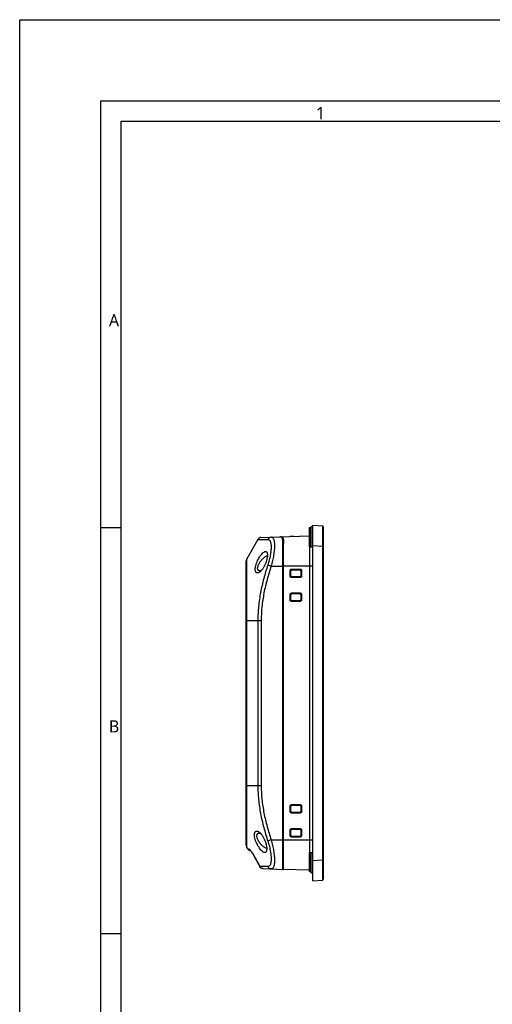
# Model space of a CAD drawing. Header units: millimetres. Extents: x 0 to 1188, y 0 to 840.
# Tile 7 of 30: x 0 to 233, y 355 to 840. Entities that reach past the tile are written whole.
import ezdxf

# ---------------------------------------------------------------- set-up
doc = ezdxf.new("R2010")
doc.units = ezdxf.units.MM
doc.header["$LTSCALE"] = 65.34
for name, color, linetype in [('00_TOPRB1000WD-FORMAT', 7, 'CONTINUOUS'), ('RB10W-P0100_REV0-SHAPE', 7, 'CONTINUOUS'), ('RB10W-P0300_REV0-SHAPE', 7, 'CONTINUOUS'), ('RB10W-P0400_GASKET-SHAPE', 7, 'CONTINUOUS')]:
    doc.layers.add(name, color=color, linetype=linetype)
doc.styles.add('TEXTSTYLE_2', font='malgun.ttf')

msp = doc.modelspace()

# ---------------------------------------------------------------- linework, layer by layer
at = {"layer": '00_TOPRB1000WD-FORMAT', "color": 7, "linetype": 'Continuous'}
for p, q in [((0, 0), (0, 840)), ((0, 840), (1188, 840)), ((40, 40), (40, 800)), ((40, 800), (1148, 800)), ((50, 50), (50, 790)), ((50, 790), (1138, 790)), ((40, 590), (50, 590)), ((40, 390), (50, 390))]:
    msp.add_line(p, q, dxfattribs=at)
at = {"layer": 'RB10W-P0100_REV0-SHAPE', "color": 7, "linetype": 'Continuous'}
for p, q in [((144.436364, 416.013688), (144.436364, 591.013688)), ((144.436364, 591.013688), (149.162532, 590.766)), ((149.636364, 590.266685), (149.636364, 416.760691)), ((128.143476, 585.344728), (142.636364, 585.850831)), ((128.881819, 585.197364), (128.881819, 585.342278)), ((130.036364, 421.616547), (130.036364, 583.259015)), ((144.436364, 581.027393), (149.162532, 580.779705)), ((149.162532, 580.779705), (149.162532, 426.247672)), ((149.636364, 580.779705), (149.162532, 580.779705)), ((144.436364, 570.913688), (130.036364, 570.913688)), ((133.286776, 566.129838), (133.286776, 568.697539)), ((133.286776, 568.697539), (133.602661, 568.697539)), ((133.602661, 566.129838), (133.602661, 568.697539)), ((133.632495, 568.66771), (133.602661, 568.697539)), ((133.632495, 566.159667), (133.632495, 568.66771)), ((134.091318, 569.503184), (138.163101, 569.506286)), ((134.091318, 569.503184), (134.102018, 569.197953)), ((134.102018, 569.197953), (138.173802, 569.201055)), ((134.132266, 569.16771), (134.102018, 569.197953)), ((134.132266, 569.16771), (138.141683, 569.168931)), ((138.141683, 569.168931), (138.173802, 569.201055)), ((138.163101, 569.506286), (138.173802, 569.201055)), ((138.641759, 568.669084), (138.674293, 568.701623)), ((138.641759, 568.669084), (138.641759, 566.158293)), ((138.674293, 568.701623), (138.674293, 566.125754)), ((138.96887, 568.701623), (138.674293, 568.701623)), ((138.96887, 568.701623), (138.96887, 566.125754)), ((133.286776, 566.129838), (133.602661, 566.129838)), ((133.632495, 566.159667), (133.602661, 566.129838)), ((134.091318, 565.324193), (134.102018, 565.629423)), ((138.163101, 565.32109), (134.091318, 565.324193)), ((134.132266, 565.659667), (134.102018, 565.629423)), ((138.173802, 565.626321), (134.102018, 565.629423)), ((138.141683, 565.658445), (134.132266, 565.659667)), ((138.141683, 565.658445), (138.173802, 565.626321)), ((138.163101, 565.32109), (138.173802, 565.626321)), ((138.641759, 566.158293), (138.674293, 566.125754)), ((138.96887, 566.125754), (138.674293, 566.125754)), ((134.091318, 557.703184), (138.163101, 557.706286)), ((134.091318, 557.703184), (134.102018, 557.397953)), ((138.163101, 557.706286), (138.173802, 557.401055)), ((133.286776, 554.329838), (133.286776, 556.897539)), ((133.286776, 556.897539), (133.602661, 556.897539)), ((133.286776, 554.329838), (133.602661, 554.329838)), ((133.602661, 554.329838), (133.602661, 556.897539)), ((133.632495, 556.86771), (133.602661, 556.897539)), ((133.632495, 554.359667), (133.602661, 554.329838)), ((133.632495, 554.359667), (133.632495, 556.86771)), ((134.091318, 553.524193), (134.102018, 553.829423)), ((138.163101, 553.52109), (134.091318, 553.524193)), ((134.102018, 557.397953), (138.173802, 557.401055)), ((134.132266, 557.36771), (134.102018, 557.397953)), ((134.132266, 553.859667), (134.102018, 553.829423)), ((138.173802, 553.826321), (134.102018, 553.829423)), ((134.132266, 557.36771), (138.141683, 557.368931)), ((138.141683, 553.858445), (134.132266, 553.859667)), ((138.141683, 557.368931), (138.173802, 557.401055)), ((138.141683, 553.858445), (138.173802, 553.826321)), ((138.163101, 553.52109), (138.173802, 553.826321)), ((138.641759, 556.869084), (138.674293, 556.901623)), ((138.641759, 556.869084), (138.641759, 554.358293)), ((138.641759, 554.358293), (138.674293, 554.325754)), ((138.674293, 556.901623), (138.674293, 554.325754)), ((138.96887, 556.901623), (138.674293, 556.901623)), ((138.96887, 554.325754), (138.674293, 554.325754)), ((138.96887, 556.901623), (138.96887, 554.325754)), ((133.286776, 452.697539), (133.602661, 452.697539)), ((133.286776, 450.129838), (133.286776, 452.697539)), ((133.632495, 452.66771), (133.602661, 452.697539)), ((133.602661, 450.129838), (133.602661, 452.697539)), ((133.632495, 450.159667), (133.632495, 452.66771)), ((134.091318, 453.503184), (138.163101, 453.506286)), ((134.091318, 453.503184), (134.102018, 453.197953)), ((134.102018, 453.197953), (138.173802, 453.201055)), ((134.132266, 453.16771), (134.102018, 453.197953)), ((134.132266, 453.16771), (138.141683, 453.168931)), ((138.141683, 453.168931), (138.173802, 453.201055)), ((138.163101, 453.506286), (138.173802, 453.201055)), ((138.641759, 452.669084), (138.674293, 452.701623)), ((138.641759, 452.669084), (138.641759, 450.158293)), ((138.96887, 452.701623), (138.674293, 452.701623)), ((138.674293, 452.701623), (138.674293, 450.125754)), ((138.96887, 452.701623), (138.96887, 450.125754)), ((133.286776, 450.129838), (133.602661, 450.129838)), ((133.632495, 450.159667), (133.602661, 450.129838)), ((134.091318, 449.324193), (134.102018, 449.629423)), ((138.163101, 449.32109), (134.091318, 449.324193)), ((134.132266, 449.659667), (134.102018, 449.629423)), ((138.173802, 449.626321), (134.102018, 449.629423)), ((138.141683, 449.658445), (134.132266, 449.659667)), ((138.141683, 449.658445), (138.173802, 449.626321)), ((138.163101, 449.32109), (138.173802, 449.626321)), ((138.641759, 450.158293), (138.674293, 450.125754)), ((138.96887, 450.125754), (138.674293, 450.125754)), ((134.091318, 441.703184), (138.163101, 441.706286)), ((134.091318, 441.703184), (134.102018, 441.397953)), ((134.102018, 441.397953), (138.173802, 441.401055)), ((134.132266, 441.36771), (134.102018, 441.397953)), ((134.132266, 441.36771), (138.141683, 441.368931)), ((138.141683, 441.368931), (138.173802, 441.401055)), ((138.163101, 441.706286), (138.173802, 441.401055)), ((133.286776, 440.897539), (133.602661, 440.897539)), ((133.286776, 438.329838), (133.286776, 440.897539)), ((133.286776, 438.329838), (133.602661, 438.329838)), ((133.632495, 440.86771), (133.602661, 440.897539)), ((133.602661, 438.329838), (133.602661, 440.897539)), ((133.632495, 438.359667), (133.602661, 438.329838)), ((133.632495, 438.359667), (133.632495, 440.86771)), ((134.091318, 437.524193), (134.102018, 437.829423)), ((138.163101, 437.52109), (134.091318, 437.524193)), ((134.132266, 437.859667), (134.102018, 437.829423)), ((138.173802, 437.826321), (134.102018, 437.829423)), ((138.141683, 437.858445), (134.132266, 437.859667)), ((138.141683, 437.858445), (138.173802, 437.826321)), ((138.163101, 437.52109), (138.173802, 437.826321)), ((138.641759, 440.869084), (138.674293, 440.901623)), ((138.641759, 440.869084), (138.641759, 438.358293)), ((138.641759, 438.358293), (138.674293, 438.325754)), ((138.96887, 440.901623), (138.674293, 440.901623)), ((138.674293, 440.901623), (138.674293, 438.325754)), ((138.96887, 438.325754), (138.674293, 438.325754)), ((138.96887, 440.901623), (138.96887, 438.325754)), ((130.036364, 436.113688), (144.436364, 436.113688)), ((144.436364, 425.999984), (149.162532, 426.247672)), ((149.636364, 426.247672), (149.162532, 426.247672)), ((142.636364, 421.176546), (130.036364, 421.616547)), ((149.173267, 418.81257), (149.173256, 418.778934)), ((144.436364, 416.013688), (149.162532, 416.261376))]:
    msp.add_line(p, q, dxfattribs=at)
for centre, radius, start, end in [((149.136364, 590.266685), 0.5, 0, 87), ((128.626543, 583.625639), 1.734901, 88.55976098, 91.98999564), ((128.622312, 583.514818), 1.845793, 81.91779669, 88.51494115), ((149.136364, 416.760691), 0.5, 273, 360)]:
    msp.add_arc(centre, radius, start, end, dxfattribs=at)
for centre, major_axis, ratio, start_param, end_param in [((134.132495, 568.667634), (-0.191394, 0.462017), 0.9997847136, -0.3923564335, 1.1779830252), ((138.141607, 568.668855), (0.405783, 0.292533), 0.9995184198, -0.6243934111, 0.9462506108), ((134.132495, 566.159743), (0.191394, 0.462017), 0.9997847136, -4.3195756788, -2.7492362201), ((138.141607, 566.158521), (0.405783, -0.292533), 0.9995184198, -0.9462506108, 0.6243934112), ((134.132495, 556.867634), (-0.191394, 0.462017), 0.9997847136, -0.3923564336, 1.1779830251), ((134.132495, 554.359743), (0.191394, 0.462017), 0.9997847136, -4.3195756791, -2.7492362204), ((138.141607, 556.868855), (0.405783, 0.292533), 0.9995184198, -0.6243934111, 0.9462506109), ((138.141607, 554.358521), (0.405783, -0.292533), 0.9995184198, -0.9462506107, 0.6243934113), ((134.132495, 452.667634), (-0.191394, 0.462017), 0.9997847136, -0.3923564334, 1.1779830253), ((138.141607, 452.668855), (0.405783, 0.292533), 0.9995184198, -0.6243934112, 0.9462506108), ((134.132495, 450.159743), (0.191394, 0.462017), 0.9997847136, -4.3195756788, -2.7492362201), ((138.141607, 450.158521), (0.405783, -0.292533), 0.9995184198, -0.9462506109, 0.6243934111), ((134.132495, 440.867634), (-0.191394, 0.462017), 0.9997847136, -0.3923564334, 1.1779830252), ((138.141607, 440.868855), (0.405783, 0.292533), 0.9995184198, -0.6243934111, 0.9462506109), ((134.132495, 438.359743), (0.191394, 0.462017), 0.9997847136, -4.3195756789, -2.7492362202), ((138.141607, 438.358521), (0.405783, -0.292533), 0.9995184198, -0.9462506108, 0.6243934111)]:
    msp.add_ellipse(centre, major_axis=major_axis, ratio=ratio, start_param=start_param, end_param=end_param, dxfattribs=at)
for points, knots in [([(149.162532, 590.766), (149.16343, 590.765951), (149.162626, 590.760555), (149.16427, 590.754513), (149.16414, 590.740477), (149.165329, 590.713376), (149.165908, 590.665359), (149.166996, 590.593085), (149.167832, 590.500055), (149.16869, 590.386879), (149.169459, 590.25363), (149.170468, 590.036742), (149.171492, 589.717949), (149.172395, 589.280131), (149.173008, 588.771357), (149.173208, 588.408926), (149.173266, 588.216557)], [0, 0, 0, 0, 0.0010582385, 0.0041376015, 0.0092490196, 0.0163917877, 0.0367627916, 0.0652200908, 0.101699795, 0.1461318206, 0.198430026, 0.2584800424, 0.4013434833, 0.5735402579, 0.7736468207, 1, 1, 1, 1]), ([(149.173266, 588.216557), (149.173422, 587.698903), (149.172533, 585.219949), (149.167646, 582.740998), (149.162532, 580.779705)], [0, 0, 0, 0, 0.2088194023, 1, 1, 1, 1]), ([(128.881819, 585.342278), (129.065986, 585.316285), (129.340155, 585.225155), (129.619072, 584.975704), (129.781844, 584.733853), (129.901878, 584.438213), (130.016455, 583.944655), (130.036364, 583.541588), (130.036364, 583.259015)], [0, 0, 0, 0, 0.2124303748, 0.3147953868, 0.4229177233, 0.5424443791, 0.6772600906, 1, 1, 1, 1]), ([(133.286776, 568.697539), (133.286776, 568.80264), (133.328973, 569.015145), (133.509456, 569.283875), (133.777517, 569.461845), (133.988249, 569.503105), (134.091318, 569.503184)], [0, 0, 0, 0, 0.2509626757, 0.5019255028, 0.7538895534, 1, 1, 1, 1]), ([(133.602661, 568.697539), (133.602637, 568.82555), (133.70954, 569.091331), (133.974989, 569.197833), (134.102018, 569.197953)], [0, 0, 0, 0, 0.5019246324, 1, 1, 1, 1]), ([(138.163101, 569.506286), (138.268365, 569.506366), (138.481122, 569.464246), (138.750018, 569.283606), (138.927811, 569.015399), (138.96887, 568.804666), (138.96887, 568.701623)], [0, 0, 0, 0, 0.2512515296, 0.5022084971, 0.7540486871, 1, 1, 1, 1]), ([(138.173802, 569.201055), (138.301942, 569.201224), (138.568095, 569.094438), (138.674317, 568.828643), (138.674293, 568.701623)], [0, 0, 0, 0, 0.5021959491, 1, 1, 1, 1]), ([(134.091318, 565.324193), (133.986276, 565.324273), (133.773883, 565.366675), (133.505452, 565.547511), (133.327834, 565.815867), (133.286776, 566.026711), (133.286776, 566.129838)], [0, 0, 0, 0, 0.2508217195, 0.5017267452, 0.7537507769, 1, 1, 1, 1]), ([(134.102018, 565.629423), (133.974096, 565.629545), (133.708495, 565.737094), (133.602637, 566.00272), (133.602661, 566.129838)], [0, 0, 0, 0, 0.5015780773, 1, 1, 1, 1]), ([(138.96887, 566.125754), (138.96887, 566.020692), (138.926644, 565.808254), (138.745909, 565.539665), (138.477391, 565.361964), (138.266341, 565.321012), (138.163101, 565.32109)], [0, 0, 0, 0, 0.2507685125, 0.5015383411, 0.7535805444, 1, 1, 1, 1]), ([(138.674293, 566.125754), (138.674317, 565.997817), (138.567017, 565.731865), (138.301026, 565.626153), (138.173802, 565.626321)], [0, 0, 0, 0, 0.5013962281, 1, 1, 1, 1]), ([(133.286776, 556.897539), (133.286776, 557.00264), (133.328973, 557.215145), (133.509456, 557.483875), (133.777517, 557.661845), (133.988249, 557.703105), (134.091318, 557.703184)], [0, 0, 0, 0, 0.2509626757, 0.5019255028, 0.7538895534, 1, 1, 1, 1]), ([(138.163101, 557.706286), (138.268365, 557.706366), (138.481122, 557.664246), (138.750018, 557.483606), (138.927811, 557.215399), (138.96887, 557.004666), (138.96887, 556.901623)], [0, 0, 0, 0, 0.2512515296, 0.5022084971, 0.7540486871, 1, 1, 1, 1]), ([(134.091318, 553.524193), (133.986276, 553.524273), (133.773883, 553.566675), (133.505452, 553.747511), (133.327834, 554.015867), (133.286776, 554.226711), (133.286776, 554.329838)], [0, 0, 0, 0, 0.2508217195, 0.5017267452, 0.7537507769, 1, 1, 1, 1]), ([(133.602661, 556.897539), (133.602637, 557.02555), (133.70954, 557.291331), (133.974989, 557.397833), (134.102018, 557.397953)], [0, 0, 0, 0, 0.5019246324, 1, 1, 1, 1]), ([(134.102018, 553.829423), (133.974096, 553.829545), (133.708495, 553.937094), (133.602637, 554.20272), (133.602661, 554.329838)], [0, 0, 0, 0, 0.5015780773, 1, 1, 1, 1]), ([(138.96887, 554.325754), (138.96887, 554.220692), (138.926644, 554.008254), (138.745909, 553.739665), (138.477391, 553.561964), (138.266341, 553.521012), (138.163101, 553.52109)], [0, 0, 0, 0, 0.2507685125, 0.5015383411, 0.7535805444, 1, 1, 1, 1]), ([(138.173802, 557.401055), (138.301942, 557.401224), (138.568095, 557.294438), (138.674317, 557.028643), (138.674293, 556.901623)], [0, 0, 0, 0, 0.5021959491, 1, 1, 1, 1]), ([(138.674293, 554.325754), (138.674317, 554.197817), (138.567017, 553.931865), (138.301026, 553.826153), (138.173802, 553.826321)], [0, 0, 0, 0, 0.5013962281, 1, 1, 1, 1]), ([(133.286776, 452.697539), (133.286776, 452.80264), (133.328973, 453.015145), (133.509456, 453.283875), (133.777517, 453.461845), (133.988249, 453.503105), (134.091318, 453.503184)], [0, 0, 0, 0, 0.2509626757, 0.5019255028, 0.7538895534, 1, 1, 1, 1]), ([(133.602661, 452.697539), (133.602637, 452.82555), (133.70954, 453.091331), (133.974989, 453.197833), (134.102018, 453.197953)], [0, 0, 0, 0, 0.5019246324, 1, 1, 1, 1]), ([(138.163101, 453.506286), (138.268365, 453.506366), (138.481122, 453.464246), (138.750018, 453.283606), (138.927811, 453.015399), (138.96887, 452.804666), (138.96887, 452.701623)], [0, 0, 0, 0, 0.2512515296, 0.5022084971, 0.7540486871, 1, 1, 1, 1]), ([(138.173802, 453.201055), (138.301942, 453.201224), (138.568095, 453.094438), (138.674317, 452.828643), (138.674293, 452.701623)], [0, 0, 0, 0, 0.5021959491, 1, 1, 1, 1]), ([(134.091318, 449.324193), (133.986276, 449.324273), (133.773883, 449.366675), (133.505452, 449.547511), (133.327834, 449.815867), (133.286776, 450.026711), (133.286776, 450.129838)], [0, 0, 0, 0, 0.2508217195, 0.5017267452, 0.7537507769, 1, 1, 1, 1]), ([(134.102018, 449.629423), (133.974096, 449.629545), (133.708495, 449.737094), (133.602637, 450.00272), (133.602661, 450.129838)], [0, 0, 0, 0, 0.5015780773, 1, 1, 1, 1]), ([(138.96887, 450.125754), (138.96887, 450.020692), (138.926644, 449.808254), (138.745909, 449.539665), (138.477391, 449.361964), (138.266341, 449.321012), (138.163101, 449.32109)], [0, 0, 0, 0, 0.2507685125, 0.5015383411, 0.7535805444, 1, 1, 1, 1]), ([(138.674293, 450.125754), (138.674317, 449.997817), (138.567017, 449.731865), (138.301026, 449.626153), (138.173802, 449.626321)], [0, 0, 0, 0, 0.5013962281, 1, 1, 1, 1]), ([(133.286776, 440.897539), (133.286776, 441.00264), (133.328973, 441.215145), (133.509456, 441.483875), (133.777517, 441.661845), (133.988249, 441.703105), (134.091318, 441.703184)], [0, 0, 0, 0, 0.2509626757, 0.5019255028, 0.7538895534, 1, 1, 1, 1]), ([(133.602661, 440.897539), (133.602637, 441.02555), (133.70954, 441.291331), (133.974989, 441.397833), (134.102018, 441.397953)], [0, 0, 0, 0, 0.5019246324, 1, 1, 1, 1]), ([(138.163101, 441.706286), (138.268365, 441.706366), (138.481122, 441.664246), (138.750018, 441.483606), (138.927811, 441.215399), (138.96887, 441.004666), (138.96887, 440.901623)], [0, 0, 0, 0, 0.2512515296, 0.5022084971, 0.7540486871, 1, 1, 1, 1]), ([(138.173802, 441.401055), (138.301942, 441.401224), (138.568095, 441.294438), (138.674317, 441.028643), (138.674293, 440.901623)], [0, 0, 0, 0, 0.5021959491, 1, 1, 1, 1]), ([(134.091318, 437.524193), (133.986276, 437.524273), (133.773883, 437.566675), (133.505452, 437.747511), (133.327834, 438.015867), (133.286776, 438.226711), (133.286776, 438.329838)], [0, 0, 0, 0, 0.2508217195, 0.5017267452, 0.7537507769, 1, 1, 1, 1]), ([(134.102018, 437.829423), (133.974096, 437.829545), (133.708495, 437.937094), (133.602637, 438.20272), (133.602661, 438.329838)], [0, 0, 0, 0, 0.5015780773, 1, 1, 1, 1]), ([(138.96887, 438.325754), (138.96887, 438.220692), (138.926644, 438.008254), (138.745909, 437.739665), (138.477391, 437.561964), (138.266341, 437.521012), (138.163101, 437.52109)], [0, 0, 0, 0, 0.2507685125, 0.5015383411, 0.7535805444, 1, 1, 1, 1]), ([(138.674293, 438.325754), (138.674317, 438.197817), (138.567017, 437.931865), (138.301026, 437.826153), (138.173802, 437.826321)], [0, 0, 0, 0, 0.5013962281, 1, 1, 1, 1]), ([(149.162532, 426.247672), (149.164341, 425.553953), (149.170057, 423.07559), (149.173802, 420.597219), (149.173267, 418.81257)], [0, 0, 0, 0, 0.2799100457, 1, 1, 1, 1]), ([(149.173256, 418.778934), (149.173193, 418.588886), (149.172986, 418.230869), (149.172364, 417.728347), (149.171456, 417.296005), (149.170431, 416.981247), (149.169424, 416.767129), (149.168657, 416.635591), (149.167803, 416.523875), (149.166969, 416.432048), (149.165889, 416.360709), (149.165309, 416.313316), (149.164132, 416.286568), (149.164254, 416.272716), (149.162634, 416.266749), (149.163419, 416.261425), (149.162532, 416.261376)], [0, 0, 0, 0, 0.2264547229, 0.4265998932, 0.5987889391, 0.7416205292, 0.801653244, 0.8539329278, 0.8983460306, 0.934810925, 0.9632553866, 0.9836157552, 0.9907549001, 0.9958638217, 0.9989418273, 1, 1, 1, 1])]:
    msp.add_open_spline(points, degree=3, knots=knots, dxfattribs=at)
at = {"layer": 'RB10W-P0300_REV0-SHAPE', "color": 7, "linetype": 'Continuous'}
for p, q in [((117.373794, 584.027908), (111.904314, 574.55449)), ((117.373794, 584.027908), (122.272981, 584.023664)), ((118.958491, 584.018509), (119.385383, 584.017664)), ((119.036046, 585.02669), (128.143476, 585.344728)), ((129.636364, 421.630516), (129.636364, 583.242609)), ((133.535491, 585.702466), (133.348808, 585.526502)), ((133.535491, 585.702466), (134.892912, 585.622148)), ((134.930987, 585.581753), (134.892912, 585.622148)), ((111.636364, 433.479587), (111.636364, 573.55449)), ((111.904314, 432.479587), (111.904314, 574.55449)), ((123.935187, 570.913688), (129.636364, 570.913688)), ((130.036364, 570.089082), (129.636364, 570.089082)), ((111.636364, 544.090388), (119.035869, 544.090388)), ((117.373617, 544.090388), (117.373617, 462.943688)), ((119.035869, 544.090388), (119.035869, 462.943688)), ((111.636364, 462.943688), (119.035869, 462.943688)), ((130.036364, 436.716547), (129.636364, 436.716547)), ((112.349296, 431.708854), (111.904314, 432.479587)), ((112.349296, 431.708854), (112.930845, 431.735857)), ((123.937412, 436.113688), (129.636364, 436.113688)), ((113.867227, 430.725529), (113.930782, 430.643935)), ((113.92928, 430.645889), (113.99698, 430.556884)), ((113.995259, 430.559172), (114.066826, 430.462939)), ((114.064885, 430.465583), (114.14006, 430.36232)), ((114.137844, 430.365404), (114.216417, 430.255265)), ((114.213907, 430.258819), (114.295598, 430.142059)), ((114.292832, 430.146053), (114.377446, 430.022816)), ((114.374425, 430.027264), (114.461804, 429.897675)), ((114.458495, 429.902636), (114.548476, 429.766824)), ((114.544863, 429.772322), (114.637283, 429.63041)), ((114.633389, 429.636441), (114.727995, 429.488707)), ((114.723824, 429.495284), (114.820391, 429.341989)), ((114.815928, 429.349132), (114.914265, 429.190486)), ((114.90951, 429.198219), (115.009401, 429.034458)), ((115.004352, 429.042814), (115.105628, 428.874145)), ((115.100269, 428.883147), (115.202754, 428.709807)), ((115.197087, 428.719465), (115.300585, 428.541684)), ((115.294615, 428.552018), (115.398909, 428.370073)), ((115.392642, 428.381092), (115.497515, 428.195308)), ((115.490957, 428.207016), (115.59617, 428.01775)), ((116.244793, 426.841126), (116.439265, 426.48874)), ((116.742388, 425.940558), (116.917554, 425.623788)), ((120.056386, 421.965056), (130.036364, 421.616547)), ((130.036364, 422.216547), (129.636364, 422.216547))]:
    msp.add_line(p, q, dxfattribs=at)
for points in [[(117.373794, 584.027908), (117.384525, 584.02997), (117.409999, 584.027597), (117.450683, 584.026606), (117.505178, 584.026803), (117.571871, 584.02584), (117.651876, 584.025646)], [(117.651876, 584.025646), (117.853554, 584.024188), (117.975181, 584.023529), (118.109756, 584.022547), (118.58459, 584.020008)], [(118.58459, 584.020008), (118.765821, 584.019384), (118.958491, 584.018509)], [(119.385383, 584.017664), (119.872228, 584.017002), (120.140008, 584.017148), (120.424896, 584.016923), (120.732111, 584.017832), (121.065031, 584.018102), (121.429387, 584.019781), (121.832894, 584.024234), (122.272981, 584.023664)], [(112.349296, 431.708854), (112.364736, 431.709895), (112.411757, 431.711856), (112.48941, 431.716302), (112.600543, 431.720778), (112.748004, 431.725517), (112.930845, 431.735857)], [(113.581282, 431.058561), (113.575192, 431.063837), (113.574673, 431.064262), (113.58468, 431.054551), (113.603987, 431.034912), (113.631737, 431.00544), (113.666921, 430.96658), (113.708823, 430.91863), (113.756511, 430.862266), (113.809522, 430.797727), (113.867227, 430.725529)], [(115.589329, 428.030152), (115.974796, 427.330375), (116.436348, 426.494016), (116.914662, 425.629008), (117.40976, 424.735364), (117.921664, 423.813097), (118.378496, 422.991427)]]:
    msp.add_lwpolyline(points, dxfattribs=at)
for centre, radius, start, end in [((119.105845, 583.027908), 2, 92, 150), ((123.998517, 583.395498), 1.803386, 92.01104006, 98.72172536), ((128.203003, 583.584259), 1.761475, 84.14338076, 91.93658219), ((128.189521, 583.441461), 1.904904, 80.46983362, 84.17826278), ((126.252581, 582.417222), 3.764829, 8.71754184, 11.84759317), ((113.636364, 573.55449), 2, 150, 180), ((113.636364, 433.479587), 2, 180, 210), ((114.081347, 432.708854), 2, 210, 263.96233435), ((114.671057, 432.681883), 1.980049, 232.88362677, 238.95609533), ((1124.234648, 981.804138), 1150.639065, 208.769585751, 209.054501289), ((94.343259, 425.385238), 29.650143, 8.97480825, 9.2172343), ((120.126184, 423.963838), 2, 209.09146992, 267.99958685)]:
    msp.add_arc(centre, radius, start, end, dxfattribs=at)
for points, knots in [([(122.272981, 584.023664), (122.397776, 584.024351), (122.649153, 583.989545), (122.994287, 583.804771), (123.283205, 583.496487), (123.516734, 583.074727), (123.698249, 582.542447), (123.883073, 581.627133), (123.953492, 580.230266), (123.831576, 578.317804), (123.506416, 576.153397), (122.989692, 573.837406), (122.531572, 572.269234), (122.272935, 571.479305)], [0, 0, 0, 0, 0.0277890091, 0.0553301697, 0.085498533, 0.1205694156, 0.1619321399, 0.2102611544, 0.3280890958, 0.4719593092, 0.6365153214, 0.8149146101, 1, 1, 1, 1]), ([(123.72506, 585.17803), (123.413067, 585.130197), (122.797932, 584.858648), (122.399705, 584.321048), (122.272981, 584.023664)], [0, 0, 0, 0, 0.4940369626, 1, 1, 1, 1]), ([(123.935233, 585.197773), (124.060177, 585.202134), (124.316541, 585.168457), (124.66444, 584.96185), (124.950858, 584.616064), (125.181963, 584.142469), (125.361965, 583.542147), (125.545967, 582.503808), (125.615426, 580.919108), (125.494184, 578.743642), (125.170021, 576.274363), (124.653864, 573.624052), (124.194856, 571.822905), (123.935187, 570.913688)], [0, 0, 0, 0, 0.0247340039, 0.0497363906, 0.0781902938, 0.112333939, 0.1533722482, 0.201802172, 0.3206368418, 0.466084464, 0.6325130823, 0.8129278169, 1, 1, 1, 1]), ([(129.636364, 583.242609), (129.636364, 583.520733), (129.611477, 584.01923), (129.451009, 584.600838), (129.22748, 584.940496), (128.955178, 585.192307), (128.686377, 585.289669), (128.50491, 585.320074)], [0, 0, 0, 0, 0.3214500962, 0.5755312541, 0.6843271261, 0.7873402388, 1, 1, 1, 1]), ([(129.580038, 584.039295), (129.62269, 583.983665), (129.792304, 583.724607), (129.888026, 583.423564), (129.937208, 583.190175)], [0, 0, 0, 0, 0.2271429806, 1, 1, 1, 1]), ([(129.973916, 582.987832), (129.985002, 582.915965), (130.02482, 582.603491), (130.036364, 582.287966), (130.036364, 582.0458)], [0, 0, 0, 0, 0.2309350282, 1, 1, 1, 1]), ([(117.004202, 573.066708), (117.174235, 573.458556), (117.552473, 574.24363), (118.204873, 575.374032), (118.923119, 576.410545), (119.651225, 577.258225), (120.260438, 577.787665), (120.713858, 578.041537), (121.001543, 578.139665), (121.26351, 578.160652), (121.496196, 578.101891), (121.691023, 577.967359), (121.788386, 577.841913), (121.831251, 577.772562)], [0, 0, 0, 0, 0.169474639, 0.3453573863, 0.51738699, 0.6689708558, 0.7880617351, 0.8350012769, 0.8743552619, 0.9077830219, 0.9378430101, 0.9676527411, 1, 1, 1, 1]), ([(121.831251, 577.772562), (121.896433, 577.667105), (122.002085, 577.413123), (122.128146, 576.78221), (122.117835, 575.793552), (121.90101, 574.442152), (121.628255, 573.480223), (121.456165, 572.974523)], [0, 0, 0, 0, 0.0756738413, 0.1658427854, 0.3914273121, 0.6739380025, 1, 1, 1, 1]), ([(118.457046, 568.130823), (118.31782, 568.022141), (118.048332, 567.838382), (117.548283, 567.608033), (117.047577, 567.551465), (116.651964, 567.729427), (116.425903, 567.94246), (116.256191, 568.227197), (116.091191, 568.71999), (116.035613, 569.493005), (116.165438, 570.556422), (116.488783, 571.778757), (116.812682, 572.625346), (117.004202, 573.066708)], [0, 0, 0, 0, 0.069898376, 0.1282014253, 0.2180802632, 0.2570174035, 0.2964232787, 0.3391214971, 0.3869060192, 0.5009338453, 0.6419098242, 0.8095957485, 1, 1, 1, 1]), ([(118.445087, 568.643003), (118.280647, 568.631502), (117.967037, 568.653128), (117.565271, 568.884075), (117.325073, 569.273419), (117.238815, 569.768491), (117.286394, 570.353874), (117.464257, 571.022126), (117.770298, 571.75893), (118.043097, 572.257112), (118.198605, 572.513688)], [0, 0, 0, 0, 0.1032735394, 0.1912771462, 0.2794771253, 0.3804776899, 0.5012715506, 0.6448342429, 0.812035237, 1, 1, 1, 1]), ([(118.198605, 572.513688), (118.451912, 572.931625), (119.033092, 573.753214), (120.023188, 574.830593), (120.929895, 575.56242), (121.633011, 575.937677), (121.955366, 576.04615), (122.105241, 576.076185)], [0, 0, 0, 0, 0.2718634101, 0.5578168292, 0.8123255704, 0.9149688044, 1, 1, 1, 1]), ([(121.456165, 572.974523), (121.291658, 572.491108), (120.911829, 571.53448), (120.210452, 570.191782), (119.40616, 569.029736), (118.779349, 568.382417), (118.457046, 568.130823)], [0, 0, 0, 0, 0.2659092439, 0.5349854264, 0.7870833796, 1, 1, 1, 1]), ([(122.272935, 571.479305), (121.548448, 569.266605), (120.20761, 564.804571), (118.630198, 557.994515), (117.610154, 551.076851), (117.373617, 546.418114), (117.373617, 544.090388)], [0, 0, 0, 0, 0.250031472, 0.5000425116, 0.7500288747, 1, 1, 1, 1]), ([(119.190711, 568.833198), (119.124613, 568.805752), (118.884256, 568.714945), (118.630162, 568.655946), (118.445087, 568.643003)], [0, 0, 0, 0, 0.2783756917, 1, 1, 1, 1]), ([(123.935187, 570.913688), (123.216024, 568.748058), (121.881715, 564.381042), (120.302702, 557.714229), (119.275186, 550.938036), (119.035869, 546.37181), (119.035869, 544.090388)], [0, 0, 0, 0, 0.2500275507, 0.5000384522, 0.7500267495, 1, 1, 1, 1]), ([(123.935187, 570.913688), (123.604473, 571.023646), (123.049732, 571.210225), (122.495764, 571.399244), (122.272935, 571.479305)], [0, 0, 0, 0, 0.5954571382, 1, 1, 1, 1]), ([(117.373617, 462.943688), (117.373617, 460.615386), (117.610276, 455.955472), (118.630816, 449.036081), (120.208959, 442.224338), (121.550373, 437.761217), (122.275161, 435.547976)], [0, 0, 0, 0, 0.2499691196, 0.4999557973, 0.7499672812, 1, 1, 1, 1]), ([(119.035869, 462.943688), (119.035869, 460.661697), (119.275309, 456.09431), (120.303328, 449.316415), (121.883071, 442.64794), (123.217952, 438.279851), (123.937412, 436.113688)], [0, 0, 0, 0, 0.2499711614, 0.4999598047, 0.7499711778, 1, 1, 1, 1]), ([(116.572788, 434.969444), (116.382659, 435.414663), (116.063707, 436.266399), (115.751966, 437.496102), (115.636243, 438.564764), (115.706179, 439.34207), (115.883335, 439.837097), (116.062385, 440.123486), (116.298048, 440.337073), (116.706817, 440.514191), (117.220087, 440.454106), (117.732017, 440.216241), (118.006809, 440.027206), (118.148485, 439.915533)], [0, 0, 0, 0, 0.1893983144, 0.3551462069, 0.4949551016, 0.6085722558, 0.6564603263, 0.6994788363, 0.7394094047, 0.7790228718, 0.8703997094, 0.9294244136, 1, 1, 1, 1]), ([(117.767191, 435.513688), (117.612773, 435.772994), (117.344092, 436.27437), (117.047046, 437.015801), (116.879866, 437.686787), (116.843885, 438.275989), (116.943355, 438.774917), (117.197595, 439.166099), (117.611817, 439.397936), (117.933866, 439.420124), (118.102713, 439.408315)], [0, 0, 0, 0, 0.1872863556, 0.352271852, 0.4944919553, 0.61465788, 0.7158936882, 0.8052274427, 0.8949646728, 1, 1, 1, 1]), ([(118.102713, 439.408315), (118.16282, 439.404111), (118.430701, 439.371469), (118.690688, 439.287901), (118.883424, 439.206441)], [0, 0, 0, 0, 0.2235798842, 1, 1, 1, 1]), ([(118.148485, 439.915533), (118.471455, 439.66096), (119.096544, 439.010109), (119.894262, 437.845079), (120.585752, 436.502581), (120.957854, 435.546852), (121.118571, 435.063265)], [0, 0, 0, 0, 0.2144134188, 0.4662798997, 0.7343049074, 1, 1, 1, 1]), ([(112.930845, 431.735857), (112.949838, 431.736707), (112.995876, 431.723858), (113.106033, 431.660111), (113.274432, 431.510247), (113.506548, 431.26019), (113.671169, 431.057915), (113.760565, 430.943537)], [0, 0, 0, 0, 0.0490356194, 0.1191129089, 0.3282452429, 0.6255820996, 1, 1, 1, 1]), ([(121.450031, 430.248272), (121.365812, 430.112806), (121.186865, 429.929455), (120.867798, 429.84664), (120.600051, 429.864903), (120.306432, 429.962078), (119.845012, 430.216145), (119.226684, 430.749335), (118.491435, 431.603548), (117.770315, 432.646371), (117.117927, 433.783691), (116.741685, 434.573942), (116.572788, 434.969444)], [0, 0, 0, 0, 0.0627074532, 0.0932786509, 0.1271079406, 0.1667683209, 0.2139488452, 0.3333694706, 0.4850218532, 0.6563370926, 0.8309355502, 1, 1, 1, 1]), ([(121.743023, 431.914027), (121.590647, 431.939706), (121.261589, 432.041774), (120.542466, 432.412151), (119.616492, 433.151269), (118.609341, 434.247273), (118.021771, 435.086185), (117.767191, 435.513688)], [0, 0, 0, 0, 0.0845905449, 0.1869065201, 0.4415114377, 0.7276209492, 1, 1, 1, 1]), ([(121.118571, 435.063265), (121.287432, 434.555171), (121.55266, 433.590894), (121.757377, 432.236005), (121.757762, 431.245629), (121.625045, 430.611361), (121.516469, 430.355137), (121.450031, 430.248272)], [0, 0, 0, 0, 0.3258667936, 0.6069056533, 0.8326382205, 0.9234152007, 1, 1, 1, 1]), ([(123.937412, 436.113688), (123.606694, 436.003711), (123.051953, 435.817101), (122.497984, 435.628049), (122.275161, 435.547976)], [0, 0, 0, 0, 0.5954640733, 1, 1, 1, 1]), ([(122.275161, 435.547976), (122.571711, 434.642405), (123.085575, 432.852954), (123.465279, 431.029874), (123.610562, 430.134542)], [0, 0, 0, 0, 0.5123251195, 1, 1, 1, 1]), ([(123.937412, 436.113688), (124.197106, 435.204541), (124.656178, 433.403499), (125.172472, 430.753288), (125.496794, 428.284019), (125.618202, 426.108498), (125.548886, 424.523728), (125.36499, 423.48532), (125.185059, 422.884949), (124.954013, 422.411308), (124.667646, 422.065463), (124.319769, 421.858819), (124.063412, 421.82513), (123.938477, 421.82949)], [0, 0, 0, 0, 0.1870601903, 0.3674699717, 0.5339009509, 0.679352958, 0.798193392, 0.8466257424, 0.887665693, 0.921810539, 0.9502650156, 0.9752678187, 1, 1, 1, 1]), ([(113.760565, 430.943537), (114.087961, 430.524647), (114.739728, 429.564186), (115.326188, 428.564459), (115.627839, 428.01486)], [0, 0, 0, 0, 0.458879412, 1, 1, 1, 1]), ([(115.627839, 428.01486), (115.622419, 428.011004), (115.617612, 428.006278), (115.606575, 427.998926), (115.607731, 427.996787)], [0, 0, 0, 0, 0.7323422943, 1, 1, 1, 1]), ([(123.630395, 430.010666), (123.710008, 429.506557), (123.837214, 428.540801), (123.932218, 427.162521), (123.922162, 425.945997), (123.807972, 424.916492), (123.590776, 424.090867), (123.26864, 423.472924), (122.816607, 423.077987), (122.450527, 423.002594), (122.276225, 423.003553)], [0, 0, 0, 0, 0.1972559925, 0.3762570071, 0.5335714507, 0.6668858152, 0.7756190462, 0.8619531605, 0.932630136, 1, 1, 1, 1]), ([(118.394134, 423.006214), (118.389881, 423.003087), (118.385961, 422.99931), (118.377568, 422.993149), (118.378509, 422.991434)], [0, 0, 0, 0, 0.7296250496, 1, 1, 1, 1]), ([(122.276225, 423.003553), (121.883266, 423.00573), (120.589243, 423.011256), (119.295192, 423.010693), (118.394134, 423.006215)], [0, 0, 0, 0, 0.30367458, 1, 1, 1, 1]), ([(120.056384, 421.965056), (119.719257, 421.976829), (119.037325, 422.184072), (118.554646, 422.707179), (118.394134, 423.006214)], [0, 0, 0, 0, 0.4984801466, 1, 1, 1, 1]), ([(123.938477, 421.82949), (123.762979, 421.835619), (123.410307, 421.900356), (122.930686, 422.146437), (122.534738, 422.521086), (122.347546, 422.836198), (122.276225, 423.003553)], [0, 0, 0, 0, 0.2460045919, 0.493934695, 0.7451513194, 1, 1, 1, 1])]:
    msp.add_open_spline(points, degree=3, knots=knots, dxfattribs=at)
msp.add_open_spline([(112.930845, 431.735857), (113.064503, 431.491543), (113.254168, 431.271032), (113.476224, 431.10297)], degree=3, dxfattribs=at)
at = {"layer": 'RB10W-P0400_GASKET-SHAPE', "color": 7, "linetype": 'Continuous'}
for p, q in [((142.636364, 589.613688), (142.636364, 580.413688)), ((142.836364, 589.813688), (142.836364, 420.513688)), ((143.636364, 589.813688), (142.836364, 589.813688)), ((143.636364, 580.413688), (143.636364, 590.413688)), ((143.636364, 590.413688), (144.436364, 590.413688)), ((142.636364, 580.413688), (144.436364, 580.413688)), ((142.636364, 429.913688), (144.436364, 429.913688)), ((142.636364, 429.913688), (142.636364, 420.713688)), ((143.636364, 419.913688), (143.636364, 429.913688)), ((143.636364, 420.513688), (142.836364, 420.513688)), ((143.636364, 419.913688), (144.436364, 419.913688))]:
    msp.add_line(p, q, dxfattribs=at)
for centre, start, end in [((142.836364, 589.613688), 90, 180), ((142.836364, 420.713688), 180, 270)]:
    msp.add_arc(centre, 0.2, start, end, dxfattribs=at)

# ---------------------------------------------------------------- texts
at = {"layer": '00_TOPRB1000WD-FORMAT', "color": 7, "linetype": 'Continuous', "char_height": 6, "attachment_point": 1, "line_spacing_factor": 0.9, "style": 'TEXTSTYLE_2'}
for s, insert, width in [('1', (146, 797), 4.6), ('A', (44, 695), 5.48888889), ('B', (44, 495), 4.86666667)]:
    msp.add_mtext(s, dxfattribs=dict(at, insert=insert, width=width))

doc.saveas('drawing.dxf')
